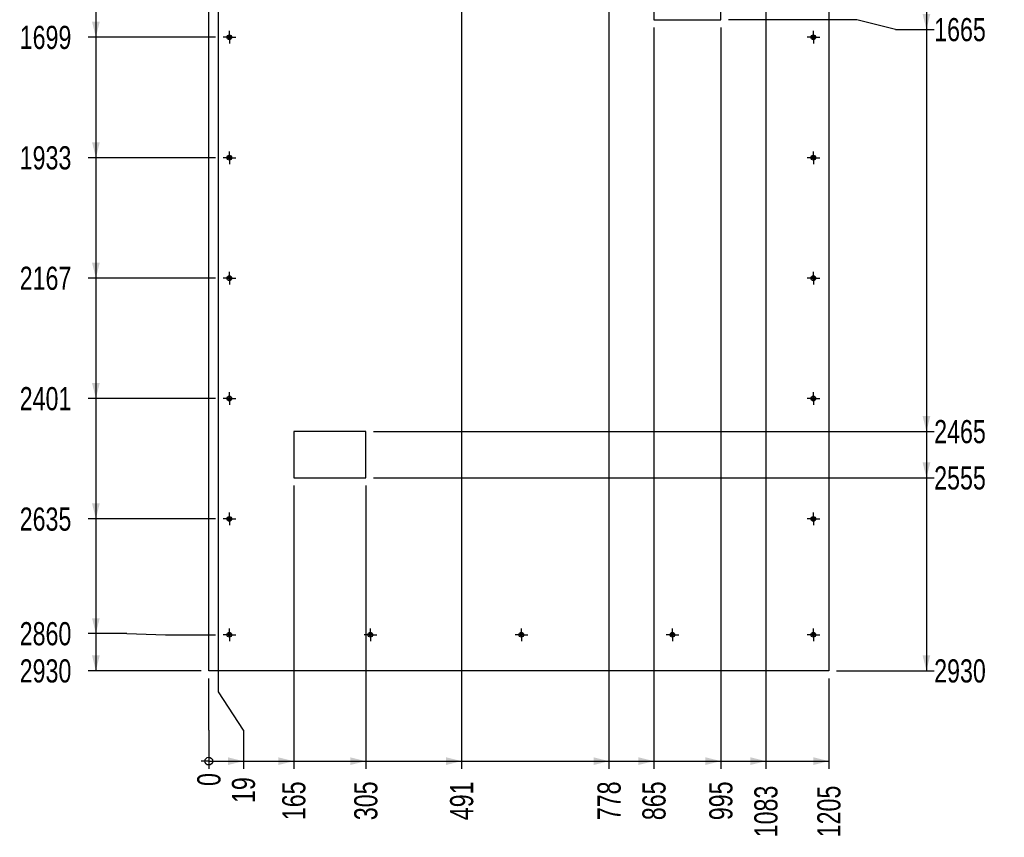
# Model space of a CAD drawing. Header units: millimetres. Extents: x 0 to 841, y 0 to 594.
# Tile 41 of 56: x 411 to 539, y 273 to 379. Entities that reach past the tile are written whole.
import ezdxf

# ---------------------------------------------------------------- set-up
doc = ezdxf.new("R2010")
doc.units = ezdxf.units.MM
doc.linetypes.add('CENTERX2', pattern=[20.32, 12.7, -2.54, 2.54, -2.54])
doc.layers.add('COTES', color=1, linetype='Continuous')
doc.layers.add('TRAIT-MIXTES', color=3, linetype='CENTERX2')
doc.layers.add('TRAIT-FORT', color=4, linetype='Continuous', lineweight=25)
doc.styles.add('SLDTEXTSTYLE0', font='TXT', dxfattribs={"width": 0.75})
doc.dimstyles.new('SLDDIMSTYLE2', dxfattribs={"dimtxt": 3, "dimasz": 0.333333, "dimexe": 0, "dimexo": 0.0625, "dimgap": 0.75, "dimtad": 0, "dimtih": 1, "dimtoh": 1, "dimdec": 0, "dimlfac": 15, "dimrnd": 1e-09, "dimdsep": 46, "dimtxsty": 'SLDTEXTSTYLE0', "dimblk1": 'ORIGIN', "dimblk2": 'ORIGIN', "dimsah": 1, "dimcen": 0.09, "dimadec": 0, "dimazin": 2, "dimtfac": 1, "dimtdec": 0, "dimtofl": 0, "dimtmove": 0, "dimatfit": 3, "dimldrblk": 'ORIGIN', "dimfxl": 1, "dimfrac": 2, "dimtolj": 1, "dimtzin": 12, "dimarcsym": 0})
doc.dimstyles.new('SLDDIMSTYLE3', dxfattribs={"dimtxt": 3, "dimasz": 2, "dimexe": 0, "dimexo": 0.0625, "dimgap": 0.75, "dimtad": 0, "dimtih": 1, "dimtoh": 1, "dimdec": 0, "dimlfac": 15, "dimrnd": 1e-09, "dimzin": 12, "dimdsep": 46, "dimtxsty": 'SLDTEXTSTYLE0', "dimsah": 1, "dimcen": 0.09, "dimadec": 0, "dimazin": 3, "dimtfac": 1, "dimtdec": 0, "dimtofl": 0, "dimtmove": 0, "dimatfit": 3, "dimfxl": 1, "dimfrac": 2, "dimtolj": 1, "dimtzin": 12, "dimarcsym": 0})

# ---------------------------------------------------------------- blocks, each defined once
blk = doc.blocks.new('_D_237')
at = {"layer": 'COTES', "color": 1, "transparency": 16777216}
for p, q in [((421.03, 392.05), (421.03, 376.99)), ((436.51, 376.99), (420.03, 376.99))]:
    blk.add_line(p, q, dxfattribs=at)
blk.add_solid([(421.03, 376.99), (421.53, 378.99), (420.53, 378.99)], dxfattribs=at)
at = {"layer": 'COTES', "color": 1, "transparency": 16777216, "insert": (411.16, 378.47), "char_height": 3, "attachment_point": 1, "style": 'SLDTEXTSTYLE0'}
blk.add_mtext('1699', dxfattribs=at)
blk = doc.blocks.new('_D_238')
at = {"layer": 'COTES', "color": 1, "transparency": 16777216}
for p, q in [((421.03, 376.99), (421.03, 361.39)), ((436.51, 361.39), (420.03, 361.39))]:
    blk.add_line(p, q, dxfattribs=at)
blk.add_solid([(421.03, 361.39), (421.53, 363.39), (420.53, 363.39)], dxfattribs=at)
at = {"layer": 'COTES', "color": 1, "transparency": 16777216, "insert": (411.16, 362.87), "char_height": 3, "attachment_point": 1, "style": 'SLDTEXTSTYLE0'}
blk.add_mtext('1933', dxfattribs=at)
blk = doc.blocks.new('_D_239')
at = {"layer": 'COTES', "color": 1, "transparency": 16777216}
for p, q in [((421.03, 361.39), (421.03, 345.79)), ((436.51, 345.79), (420.03, 345.79))]:
    blk.add_line(p, q, dxfattribs=at)
blk.add_solid([(421.03, 345.79), (421.53, 347.79), (420.53, 347.79)], dxfattribs=at)
at = {"layer": 'COTES', "color": 1, "transparency": 16777216, "insert": (411.16, 347.27), "char_height": 3, "attachment_point": 1, "style": 'SLDTEXTSTYLE0'}
blk.add_mtext('2167', dxfattribs=at)
blk = doc.blocks.new('_D_240')
at = {"layer": 'COTES', "color": 1, "transparency": 16777216}
for p, q in [((421.03, 345.79), (421.03, 330.19)), ((436.51, 330.19), (420.03, 330.19))]:
    blk.add_line(p, q, dxfattribs=at)
blk.add_solid([(421.03, 330.19), (421.53, 332.19), (420.53, 332.19)], dxfattribs=at)
at = {"layer": 'COTES', "color": 1, "transparency": 16777216, "insert": (411.16, 331.67), "char_height": 3, "attachment_point": 1, "style": 'SLDTEXTSTYLE0'}
blk.add_mtext('2401', dxfattribs=at)
blk = doc.blocks.new('_D_241')
at = {"layer": 'COTES', "color": 1, "transparency": 16777216}
for p, q in [((421.03, 330.19), (421.03, 314.59)), ((436.51, 314.59), (420.03, 314.59))]:
    blk.add_line(p, q, dxfattribs=at)
blk.add_solid([(421.03, 314.59), (421.53, 316.59), (420.53, 316.59)], dxfattribs=at)
at = {"layer": 'COTES', "color": 1, "transparency": 16777216, "insert": (411.16, 316.07), "char_height": 3, "attachment_point": 1, "style": 'SLDTEXTSTYLE0'}
blk.add_mtext('2635', dxfattribs=at)
blk = doc.blocks.new('_D_242')
at = {"layer": 'COTES', "color": 1, "transparency": 16777216}
for p, q in [((421.03, 314.59), (421.03, 299.73)), ((425.03, 299.73), (420.03, 299.73)), ((425.03, 299.73), (430.03, 299.59)), ((430.03, 299.59), (436.51, 299.59))]:
    blk.add_line(p, q, dxfattribs=at)
blk.add_solid([(421.03, 299.73), (421.53, 301.73), (420.53, 301.73)], dxfattribs=at)
at = {"layer": 'COTES', "color": 1, "transparency": 16777216, "insert": (411.16, 301.22), "char_height": 3, "attachment_point": 1, "style": 'SLDTEXTSTYLE0'}
blk.add_mtext('2860', dxfattribs=at)
blk = doc.blocks.new('_D_243')
at = {"layer": 'COTES', "color": 1, "transparency": 16777216}
for p, q in [((421.03, 299.73), (421.03, 294.92)), ((434.66, 294.92), (420.03, 294.92))]:
    blk.add_line(p, q, dxfattribs=at)
blk.add_solid([(421.03, 294.92), (421.53, 296.92), (420.53, 296.92)], dxfattribs=at)
at = {"layer": 'COTES', "color": 1, "transparency": 16777216, "insert": (411.16, 296.4), "char_height": 3, "attachment_point": 1, "style": 'SLDTEXTSTYLE0'}
blk.add_mtext('2930', dxfattribs=at)
blk = doc.blocks.new('_D_251')
at = {"layer": 'COTES', "color": 1, "transparency": 16777216}
for p, q in [((528.64, 382.8), (528.64, 377.99)), ((519.64, 379.25), (502.99, 379.25)), ((524.64, 377.99), (519.64, 379.25)), ((524.64, 377.99), (529.64, 377.99))]:
    blk.add_line(p, q, dxfattribs=at)
blk.add_solid([(528.64, 377.99), (529.14, 379.99), (528.14, 379.99)], dxfattribs=at)
at = {"layer": 'COTES', "color": 1, "transparency": 16777216, "insert": (529.64, 379.48), "char_height": 3, "attachment_point": 1, "style": 'SLDTEXTSTYLE0'}
blk.add_mtext('1665', dxfattribs=at)
blk = doc.blocks.new('_D_252')
at = {"layer": 'COTES', "color": 1, "transparency": 16777216}
for p, q in [((528.64, 377.99), (528.64, 325.92)), ((456.99, 325.92), (529.64, 325.92))]:
    blk.add_line(p, q, dxfattribs=at)
blk.add_solid([(528.64, 325.92), (529.14, 327.92), (528.14, 327.92)], dxfattribs=at)
at = {"layer": 'COTES', "color": 1, "transparency": 16777216, "insert": (529.64, 327.4), "char_height": 3, "attachment_point": 1, "style": 'SLDTEXTSTYLE0'}
blk.add_mtext('2465', dxfattribs=at)
blk = doc.blocks.new('_D_253')
at = {"layer": 'COTES', "color": 1, "transparency": 16777216}
for p, q in [((528.64, 325.92), (528.64, 319.92)), ((456.99, 319.92), (529.64, 319.92))]:
    blk.add_line(p, q, dxfattribs=at)
blk.add_solid([(528.64, 319.92), (529.14, 321.92), (528.14, 321.92)], dxfattribs=at)
at = {"layer": 'COTES', "color": 1, "transparency": 16777216, "insert": (529.64, 321.4), "char_height": 3, "attachment_point": 1, "style": 'SLDTEXTSTYLE0'}
blk.add_mtext('2555', dxfattribs=at)
blk = doc.blocks.new('_D_254')
at = {"layer": 'COTES', "color": 1, "transparency": 16777216}
for p, q in [((528.64, 319.92), (528.64, 294.92)), ((516.99, 294.92), (529.64, 294.92))]:
    blk.add_line(p, q, dxfattribs=at)
blk.add_solid([(528.64, 294.92), (529.14, 296.92), (528.14, 296.92)], dxfattribs=at)
at = {"layer": 'COTES', "color": 1, "transparency": 16777216, "insert": (529.64, 296.4), "char_height": 3, "attachment_point": 1, "style": 'SLDTEXTSTYLE0'}
blk.add_mtext('2930', dxfattribs=at)
blk = doc.blocks.new('_ORIGIN')
at = {"color": 0, "linetype": 'ByBlock', "lineweight": -2}
blk.add_line((0, 0), (-1, 0), dxfattribs=at)
blk.add_circle((0, 0), 0.5, dxfattribs=at)
blk = doc.blocks.new('_D_255')
at = {"layer": 'COTES', "color": 1, "transparency": 16777216}
for p, q in [((435.66, 292.21), (435.66, 293.92)), ((435.66, 287.21), (435.66, 292.21)), ((435.66, 287.21), (435.66, 282.21))]:
    blk.add_line(p, q, dxfattribs=at)
blk.add_blockref('_ORIGIN', (435.66, 283.21), dxfattribs=at)
at = {"layer": 'COTES', "color": 1, "transparency": 16777216, "insert": (434.17, 279.99), "char_height": 3, "attachment_point": 1, "rotation": 90, "style": 'SLDTEXTSTYLE0'}
blk.add_mtext('0', dxfattribs=at)
blk = doc.blocks.new('_D_256')
at = {"layer": 'COTES', "color": 1, "transparency": 16777216}
for p, q in [((436.93, 292.21), (436.93, 398.11)), ((440.14, 287.21), (436.93, 292.21)), ((440.14, 287.21), (440.14, 282.21)), ((435.66, 283.21), (440.14, 283.21))]:
    blk.add_line(p, q, dxfattribs=at)
blk.add_solid([(440.14, 283.21), (438.14, 283.71), (438.14, 282.71)], dxfattribs=at)
at = {"layer": 'COTES', "color": 1, "transparency": 16777216, "insert": (438.65, 277.78), "char_height": 3, "attachment_point": 1, "rotation": 90, "style": 'SLDTEXTSTYLE0'}
blk.add_mtext('19', dxfattribs=at)
blk = doc.blocks.new('_D_257')
at = {"layer": 'COTES', "color": 1, "transparency": 16777216}
for p, q in [((446.66, 318.92), (446.66, 282.21)), ((440.14, 283.21), (446.66, 283.21))]:
    blk.add_line(p, q, dxfattribs=at)
blk.add_solid([(446.66, 283.21), (444.66, 283.71), (444.66, 282.71)], dxfattribs=at)
at = {"layer": 'COTES', "color": 1, "transparency": 16777216, "insert": (445.17, 275.56), "char_height": 3, "attachment_point": 1, "rotation": 90, "style": 'SLDTEXTSTYLE0'}
blk.add_mtext('165', dxfattribs=at)
blk = doc.blocks.new('_D_258')
at = {"layer": 'COTES', "color": 1, "transparency": 16777216}
for p, q in [((455.99, 318.92), (455.99, 282.21)), ((446.66, 283.21), (455.99, 283.21))]:
    blk.add_line(p, q, dxfattribs=at)
blk.add_solid([(455.99, 283.21), (453.99, 283.71), (453.99, 282.71)], dxfattribs=at)
at = {"layer": 'COTES', "color": 1, "transparency": 16777216, "insert": (454.5, 275.56), "char_height": 3, "attachment_point": 1, "rotation": 90, "style": 'SLDTEXTSTYLE0'}
blk.add_mtext('305', dxfattribs=at)
blk = doc.blocks.new('_D_259')
at = {"layer": 'COTES', "color": 1, "transparency": 16777216}
for p, q in [((468.4, 452.09), (468.4, 282.21)), ((455.99, 283.21), (468.4, 283.21))]:
    blk.add_line(p, q, dxfattribs=at)
blk.add_solid([(468.4, 283.21), (466.4, 283.71), (466.4, 282.71)], dxfattribs=at)
at = {"layer": 'COTES', "color": 1, "transparency": 16777216, "insert": (466.92, 275.56), "char_height": 3, "attachment_point": 1, "rotation": 90, "style": 'SLDTEXTSTYLE0'}
blk.add_mtext('491', dxfattribs=at)
blk = doc.blocks.new('_D_260')
at = {"layer": 'COTES', "color": 1, "transparency": 16777216}
for p, q in [((487.51, 452.09), (487.51, 282.21)), ((468.4, 283.21), (487.51, 283.21))]:
    blk.add_line(p, q, dxfattribs=at)
blk.add_solid([(487.51, 283.21), (485.51, 283.71), (485.51, 282.71)], dxfattribs=at)
at = {"layer": 'COTES', "color": 1, "transparency": 16777216, "insert": (486.02, 275.56), "char_height": 3, "attachment_point": 1, "rotation": 90, "style": 'SLDTEXTSTYLE0'}
blk.add_mtext('778', dxfattribs=at)
blk = doc.blocks.new('_D_261')
at = {"layer": 'COTES', "color": 1, "transparency": 16777216}
for p, q in [((493.32, 378.25), (493.32, 282.21)), ((487.51, 283.21), (493.32, 283.21))]:
    blk.add_line(p, q, dxfattribs=at)
blk.add_solid([(493.32, 283.21), (491.32, 283.71), (491.32, 282.71)], dxfattribs=at)
at = {"layer": 'COTES', "color": 1, "transparency": 16777216, "insert": (491.84, 275.56), "char_height": 3, "attachment_point": 1, "rotation": 90, "style": 'SLDTEXTSTYLE0'}
blk.add_mtext('865', dxfattribs=at)
blk = doc.blocks.new('_D_262')
at = {"layer": 'COTES', "color": 1, "transparency": 16777216}
for p, q in [((501.99, 378.25), (501.99, 282.21)), ((493.32, 283.21), (501.99, 283.21))]:
    blk.add_line(p, q, dxfattribs=at)
blk.add_solid([(501.99, 283.21), (499.99, 283.71), (499.99, 282.71)], dxfattribs=at)
at = {"layer": 'COTES', "color": 1, "transparency": 16777216, "insert": (500.5, 275.56), "char_height": 3, "attachment_point": 1, "rotation": 90, "style": 'SLDTEXTSTYLE0'}
blk.add_mtext('995', dxfattribs=at)
blk = doc.blocks.new('_D_263')
at = {"layer": 'COTES', "color": 1, "transparency": 16777216}
for p, q in [((507.83, 452.09), (507.83, 282.21)), ((501.99, 283.21), (507.83, 283.21))]:
    blk.add_line(p, q, dxfattribs=at)
blk.add_solid([(507.83, 283.21), (505.83, 283.71), (505.83, 282.71)], dxfattribs=at)
at = {"layer": 'COTES', "color": 1, "transparency": 16777216, "insert": (506.34, 273.34), "char_height": 3, "attachment_point": 1, "rotation": 90, "style": 'SLDTEXTSTYLE0'}
blk.add_mtext('1083', dxfattribs=at)
blk = doc.blocks.new('_D_264')
at = {"layer": 'COTES', "color": 1, "transparency": 16777216}
for p, q in [((515.99, 293.92), (515.99, 282.21)), ((507.83, 283.21), (515.99, 283.21))]:
    blk.add_line(p, q, dxfattribs=at)
blk.add_solid([(515.99, 283.21), (513.99, 283.71), (513.99, 282.71)], dxfattribs=at)
at = {"layer": 'COTES', "color": 1, "transparency": 16777216, "insert": (514.5, 273.34), "char_height": 3, "attachment_point": 1, "rotation": 90, "style": 'SLDTEXTSTYLE0'}
blk.add_mtext('1205', dxfattribs=at)
blk = doc.blocks.new('SW_CENTERMARKSYMBOL_135')
at = {"layer": 'TRAIT-MIXTES', "color": 0}
for p, q in [((-0.67, 0), (-0.82, 0)), ((0, 0), (-0.67, 0)), ((0, 0.67), (0, 0.82)), ((0, 0), (0, 0.67)), ((0, 0), (0, -0.67)), ((0, 0), (0.67, 0)), ((0.67, 0), (0.82, 0)), ((0, -0.67), (0, -0.82))]:
    blk.add_line(p, q, dxfattribs=at)
blk = doc.blocks.new('SW_CENTERMARKSYMBOL_136')
at = {"layer": 'TRAIT-MIXTES', "color": 0}
for p, q in [((-0.67, 0), (-0.82, 0)), ((0, 0), (-0.67, 0)), ((0, 0.67), (0, 0.82)), ((0, 0), (0, 0.67)), ((0, 0), (0, -0.67)), ((0, 0), (0.67, 0)), ((0.67, 0), (0.82, 0)), ((0, -0.67), (0, -0.82))]:
    blk.add_line(p, q, dxfattribs=at)
blk = doc.blocks.new('SW_CENTERMARKSYMBOL_137')
at = {"layer": 'TRAIT-MIXTES', "color": 0}
for p, q in [((-0.67, 0), (-0.82, 0)), ((0, 0), (-0.67, 0)), ((0, 0.67), (0, 0.82)), ((0, 0), (0, 0.67)), ((0, 0), (0, -0.67)), ((0, 0), (0.67, 0)), ((0.67, 0), (0.82, 0)), ((0, -0.67), (0, -0.82))]:
    blk.add_line(p, q, dxfattribs=at)
blk = doc.blocks.new('SW_CENTERMARKSYMBOL_138')
at = {"layer": 'TRAIT-MIXTES', "color": 0}
for p, q in [((-0.67, 0), (-0.82, 0)), ((0, 0), (-0.67, 0)), ((0, 0.67), (0, 0.82)), ((0, 0), (0, 0.67)), ((0, 0), (0, -0.67)), ((0, 0), (0.67, 0)), ((0.67, 0), (0.82, 0)), ((0, -0.67), (0, -0.82))]:
    blk.add_line(p, q, dxfattribs=at)
blk = doc.blocks.new('SW_CENTERMARKSYMBOL_139')
at = {"layer": 'TRAIT-MIXTES', "color": 0}
for p, q in [((-0.67, 0), (-0.82, 0)), ((0, 0), (-0.67, 0)), ((0, 0.67), (0, 0.82)), ((0, 0), (0, 0.67)), ((0, 0), (0, -0.67)), ((0, 0), (0.67, 0)), ((0.67, 0), (0.82, 0)), ((0, -0.67), (0, -0.82))]:
    blk.add_line(p, q, dxfattribs=at)
blk = doc.blocks.new('SW_CENTERMARKSYMBOL_140')
at = {"layer": 'TRAIT-MIXTES', "color": 0}
for p, q in [((-0.67, 0), (-0.82, 0)), ((0, 0), (-0.67, 0)), ((0, 0.67), (0, 0.82)), ((0, 0), (0, 0.67)), ((0, 0), (0, -0.67)), ((0, 0), (0.67, 0)), ((0.67, 0), (0.82, 0)), ((0, -0.67), (0, -0.82))]:
    blk.add_line(p, q, dxfattribs=at)
blk = doc.blocks.new('SW_CENTERMARKSYMBOL_141')
at = {"layer": 'TRAIT-MIXTES', "color": 0}
for p, q in [((-0.67, 0), (-0.82, 0)), ((0, 0), (-0.67, 0)), ((0, 0.67), (0, 0.82)), ((0, 0), (0, 0.67)), ((0, 0), (0, -0.67)), ((0, 0), (0.67, 0)), ((0.67, 0), (0.82, 0)), ((0, -0.67), (0, -0.82))]:
    blk.add_line(p, q, dxfattribs=at)
blk = doc.blocks.new('SW_CENTERMARKSYMBOL_142')
at = {"layer": 'TRAIT-MIXTES', "color": 0}
for p, q in [((-0.67, 0), (-0.82, 0)), ((0, 0), (-0.67, 0)), ((0, 0.67), (0, 0.82)), ((0, 0), (0, 0.67)), ((0, 0), (0, -0.67)), ((0, 0), (0.67, 0)), ((0.67, 0), (0.82, 0)), ((0, -0.67), (0, -0.82))]:
    blk.add_line(p, q, dxfattribs=at)
blk = doc.blocks.new('SW_CENTERMARKSYMBOL_143')
at = {"layer": 'TRAIT-MIXTES', "color": 0}
for p, q in [((-0.67, 0), (-0.82, 0)), ((0, 0), (-0.67, 0)), ((0, 0.67), (0, 0.82)), ((0, 0), (0, 0.67)), ((0, 0), (0, -0.67)), ((0, 0), (0.67, 0)), ((0.67, 0), (0.82, 0)), ((0, -0.67), (0, -0.82))]:
    blk.add_line(p, q, dxfattribs=at)
blk = doc.blocks.new('SW_CENTERMARKSYMBOL_144')
at = {"layer": 'TRAIT-MIXTES', "color": 0}
for p, q in [((-0.67, 0), (-0.82, 0)), ((0, 0), (-0.67, 0)), ((0, 0.67), (0, 0.82)), ((0, 0), (0, 0.67)), ((0, 0), (0, -0.67)), ((0, 0), (0.67, 0)), ((0.67, 0), (0.82, 0)), ((0, -0.67), (0, -0.82))]:
    blk.add_line(p, q, dxfattribs=at)
blk = doc.blocks.new('SW_CENTERMARKSYMBOL_155')
at = {"layer": 'TRAIT-MIXTES', "color": 0}
for p, q in [((-0.67, 0), (-0.82, 0)), ((0, 0), (-0.67, 0)), ((0, 0.67), (0, 0.82)), ((0, 0), (0, 0.67)), ((0, 0), (0, -0.67)), ((0, 0), (0.67, 0)), ((0.67, 0), (0.82, 0)), ((0, -0.67), (0, -0.82))]:
    blk.add_line(p, q, dxfattribs=at)
blk = doc.blocks.new('SW_CENTERMARKSYMBOL_156')
at = {"layer": 'TRAIT-MIXTES', "color": 0}
for p, q in [((-0.67, 0), (-0.82, 0)), ((0, 0), (-0.67, 0)), ((0, 0.67), (0, 0.82)), ((0, 0), (0, 0.67)), ((0, 0), (0, -0.67)), ((0, 0), (0.67, 0)), ((0.67, 0), (0.82, 0)), ((0, -0.67), (0, -0.82))]:
    blk.add_line(p, q, dxfattribs=at)
blk = doc.blocks.new('SW_CENTERMARKSYMBOL_157')
at = {"layer": 'TRAIT-MIXTES', "color": 0}
for p, q in [((-0.67, 0), (-0.82, 0)), ((0, 0), (-0.67, 0)), ((0, 0.67), (0, 0.82)), ((0, 0), (0, 0.67)), ((0, 0), (0, -0.67)), ((0, 0), (0.67, 0)), ((0.67, 0), (0.82, 0)), ((0, -0.67), (0, -0.82))]:
    blk.add_line(p, q, dxfattribs=at)
blk = doc.blocks.new('SW_CENTERMARKSYMBOL_158')
at = {"layer": 'TRAIT-MIXTES', "color": 0}
for p, q in [((-0.67, 0), (-0.82, 0)), ((0, 0), (-0.67, 0)), ((0, 0.67), (0, 0.82)), ((0, 0), (0, 0.67)), ((0, 0), (0, -0.67)), ((0, 0), (0.67, 0)), ((0.67, 0), (0.82, 0)), ((0, -0.67), (0, -0.82))]:
    blk.add_line(p, q, dxfattribs=at)
blk = doc.blocks.new('SW_CENTERMARKSYMBOL_159')
at = {"layer": 'TRAIT-MIXTES', "color": 0}
for p, q in [((-0.67, 0), (-0.82, 0)), ((0, 0), (-0.67, 0)), ((0, 0.67), (0, 0.82)), ((0, 0), (0, 0.67)), ((0, 0), (0, -0.67)), ((0, 0), (0.67, 0)), ((0.67, 0), (0.82, 0)), ((0, -0.67), (0, -0.82))]:
    blk.add_line(p, q, dxfattribs=at)

msp = doc.modelspace()

# ---------------------------------------------------------------- linework, layer by layer
at = {"layer": 'TRAIT-FORT', "color": 4, "linetype": 'Continuous', "lineweight": 25}
for p, q in [((435.65854, 294.91898), (435.65854, 490.25232)), ((515.99054, 490.25232), (515.99054, 294.91898)), ((493.32387, 387.91898), (493.32387, 379.25232)), ((501.99054, 379.25232), (501.99054, 387.91898)), ((493.32387, 379.25232), (501.99054, 379.25232)), ((455.99054, 325.91898), (446.6572, 325.91898)), ((446.6572, 325.91898), (446.6572, 319.91898)), ((455.99054, 319.91898), (455.99054, 325.91898)), ((446.6572, 319.91898), (455.99054, 319.91898)), ((515.99054, 294.91898), (435.65854, 294.91898))]:
    msp.add_line(p, q, dxfattribs=at)
for centre, radius in [((438.32387, 376.98565), 0.31333), ((438.32387, 376.98565), 0.15), ((513.99054, 376.98565), 0.31333), ((513.99054, 376.98565), 0.15), ((438.32387, 361.38565), 0.31333), ((438.32387, 361.38565), 0.15), ((513.99054, 361.38565), 0.31333), ((513.99054, 361.38565), 0.15), ((438.32387, 345.78565), 0.31333), ((438.32387, 345.78565), 0.15), ((513.99054, 345.78565), 0.31333), ((513.99054, 345.78565), 0.15), ((438.32387, 330.18565), 0.31333), ((513.99054, 330.18565), 0.31333), ((438.32387, 330.18565), 0.15), ((513.99054, 330.18565), 0.15), ((438.32387, 314.58565), 0.31333), ((438.32387, 314.58565), 0.15), ((513.99054, 314.58565), 0.31333), ((513.99054, 314.58565), 0.15), ((438.32387, 299.58565), 0.31333), ((456.59054, 299.58565), 0.31333), ((476.1572, 299.58565), 0.31333), ((495.72387, 299.58565), 0.31333), ((513.99054, 299.58565), 0.31333), ((438.32387, 299.58565), 0.15), ((456.59054, 299.58565), 0.15), ((476.1572, 299.58565), 0.15), ((495.72387, 299.58565), 0.15), ((513.99054, 299.58565), 0.15)]:
    msp.add_circle(centre, radius, dxfattribs=at)

# ---------------------------------------------------------------- block references
at = {"layer": 'TRAIT-MIXTES', "color": 3}
for name, p in [('SW_CENTERMARKSYMBOL_144', (438.32387, 376.98565)), ('SW_CENTERMARKSYMBOL_143', (513.99054, 376.98565)), ('SW_CENTERMARKSYMBOL_142', (438.32387, 361.38565)), ('SW_CENTERMARKSYMBOL_141', (513.99054, 361.38565)), ('SW_CENTERMARKSYMBOL_140', (438.32387, 345.78565)), ('SW_CENTERMARKSYMBOL_139', (513.99054, 345.78565)), ('SW_CENTERMARKSYMBOL_138', (438.32387, 330.18565)), ('SW_CENTERMARKSYMBOL_137', (513.99054, 330.18565)), ('SW_CENTERMARKSYMBOL_136', (438.32387, 314.58565)), ('SW_CENTERMARKSYMBOL_135', (513.99054, 314.58565)), ('SW_CENTERMARKSYMBOL_159', (438.32387, 299.58565)), ('SW_CENTERMARKSYMBOL_158', (456.59054, 299.58565)), ('SW_CENTERMARKSYMBOL_157', (476.1572, 299.58565)), ('SW_CENTERMARKSYMBOL_156', (495.72387, 299.58565)), ('SW_CENTERMARKSYMBOL_155', (513.99054, 299.58565))]:
    msp.add_blockref(name, p, dxfattribs=at)

# ---------------------------------------------------------------- dimensions: what is measured, and where the dimension line sits
at = {"layer": 'COTES', "color": 1}
for feature_location, offset, dtype, origin, dimstyle, picture, middle in [((437.5072, 376.98565), (-17.48212, 0), 0, (435.65854, 490.25232), 'SLDDIMSTYLE3', '_D_237', (415.59175, 376.98565)), ((437.5072, 361.38565), (-17.48212, 0), 0, (435.65854, 490.25232), 'SLDDIMSTYLE3', '_D_238', (415.59175, 361.38565)), ((437.5072, 345.78565), (-17.48212, 0), 0, (435.65854, 490.25232), 'SLDDIMSTYLE3', '_D_239', (415.59175, 345.78565)), ((437.5072, 330.18565), (-17.48212, 0), 0, (435.65854, 490.25232), 'SLDDIMSTYLE3', '_D_240', (415.59175, 330.18565)), ((437.5072, 314.58565), (-17.48212, 0), 0, (435.65854, 490.25232), 'SLDDIMSTYLE3', '_D_241', (415.59175, 314.58565)), ((437.5072, 299.58565), (-17.48212, 0.14346), 0, (435.65854, 490.25232), 'SLDDIMSTYLE3', '_D_242', (415.59175, 299.72911)), ((435.65854, 294.91898), (-15.63345, 0), 0, (435.65854, 490.25232), 'SLDDIMSTYLE3', '_D_243', (415.59175, 294.91898)), ((455.99054, 325.91898), (73.65301, 0), 0, (515.99054, 490.25232), 'SLDDIMSTYLE3', '_D_252', (534.07688, 325.91898)), ((455.99054, 319.91898), (73.65301, 0), 0, (515.99054, 490.25232), 'SLDDIMSTYLE3', '_D_253', (534.07688, 319.91898)), ((501.99054, 379.25232), (27.65301, -1.26238), 0, (515.99054, 490.25232), 'SLDDIMSTYLE3', '_D_251', (534.07688, 377.98993)), ((515.99054, 294.91898), (13.65301, 0), 0, (515.99054, 490.25232), 'SLDDIMSTYLE3', '_D_254', (534.07688, 294.91898)), ((468.40144, 453.08643), (0, -170.8774), 1, (435.65854, 294.91898), 'SLDDIMSTYLE3', '_D_259', (468.40144, 278.88403)), ((487.50928, 453.08643), (0, -170.8774), 1, (435.65854, 294.91898), 'SLDDIMSTYLE3', '_D_260', (487.50928, 278.88403)), ((507.82938, 453.08643), (0, -170.8774), 1, (435.65854, 294.91898), 'SLDDIMSTYLE3', '_D_263', (507.82938, 277.77569)), ((436.93109, 399.11151), (3.20423, -116.90248), 1, (435.65854, 294.91898), 'SLDDIMSTYLE3', '_D_256', (440.13533, 279.99236)), ((493.32387, 379.25232), (0, -97.04329), 1, (435.65854, 294.91898), 'SLDDIMSTYLE3', '_D_261', (493.32387, 278.88403)), ((501.99054, 379.25232), (0, -97.04329), 1, (435.65854, 294.91898), 'SLDDIMSTYLE3', '_D_262', (501.99054, 278.88403)), ((446.6572, 319.91898), (0, -37.70995), 1, (435.65854, 294.91898), 'SLDDIMSTYLE3', '_D_257', (446.6572, 278.88403)), ((455.99054, 319.91898), (0, -37.70995), 1, (435.65854, 294.91898), 'SLDDIMSTYLE3', '_D_258', (455.99054, 278.88403)), ((435.6585355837, 294.9189818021), (0, -12.7099542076), 1, (435.6585355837, 294.9189818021), 'SLDDIMSTYLE2', '_D_255', (435.6585355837, 281.1006942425)), ((515.99054, 294.91898), (0, -12.70995), 1, (435.65854, 294.91898), 'SLDDIMSTYLE3', '_D_264', (515.99054, 277.77569))]:
    dim = msp.add_ordinate_dim(feature_location=feature_location, offset=offset, dtype=dtype, origin=origin, dimstyle=dimstyle, dxfattribs=at)
    dim.commit()
    dim.dimension.update_dxf_attribs({"geometry": picture, "text_midpoint": middle})

doc.saveas('drawing.dxf')
